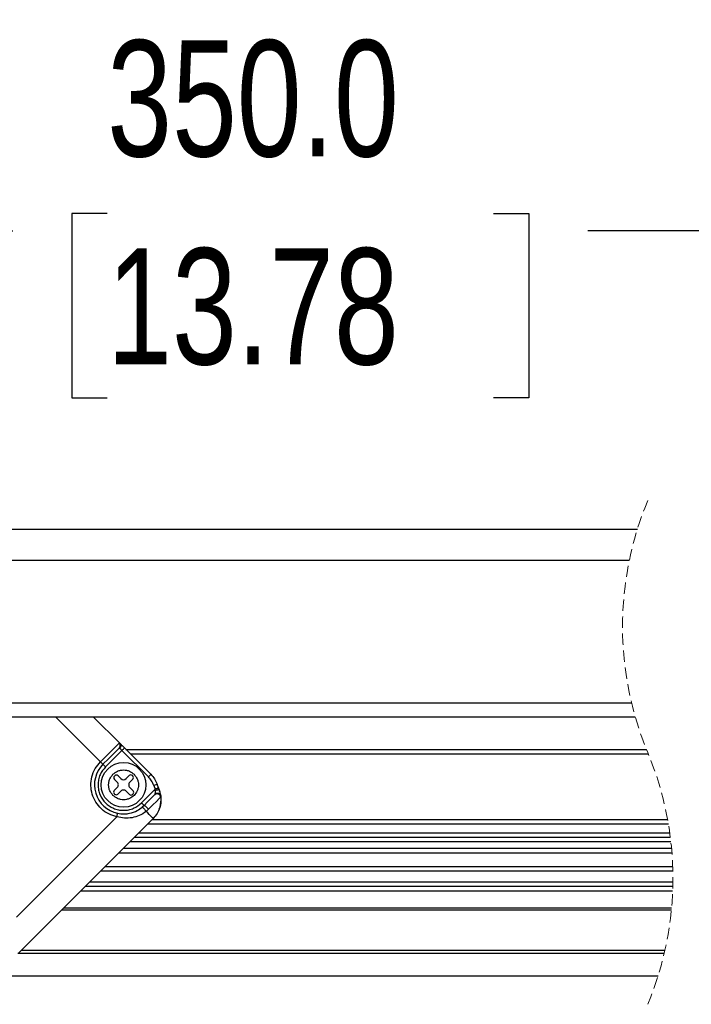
# Model space of a CAD drawing. Header units: millimetres. Extents: x 0 to 1118, y 0 to 864.
# Tile 5 of 22: x 210 to 285, y 552 to 662. Entities that reach past the tile are written whole.
import ezdxf

# ---------------------------------------------------------------- set-up
doc = ezdxf.new("R2010")
doc.units = ezdxf.units.MM
doc.linetypes.add('HIDDEN', pattern=[1.905, 1.27, -0.635])
doc.layers.add('DIMENSIONS', color=140, linetype='Continuous', lineweight=25)
doc.styles.add('SLDTEXTSTYLE0', font='TXT', dxfattribs={"width": 0.75})
doc.dimstyles.new('SLDDIMSTYLE1', dxfattribs={"dimtxt": 13, "dimasz": 13, "dimexe": 0, "dimexo": 0.0625, "dimgap": 3.25, "dimtad": 0, "dimtih": 1, "dimtoh": 1, "dimdec": 1, "dimrnd": 1e-09, "dimzin": 4, "dimdsep": 46, "dimtxsty": 'SLDTEXTSTYLE0', "dimsah": 1, "dimcen": 0.09, "dimadec": 0, "dimazin": 1, "dimtfac": 1, "dimtdec": 1, "dimtofl": 0, "dimtmove": 0, "dimatfit": 3, "dimfxl": 0, "dimfrac": 2, "dimtolj": 1, "dimtzin": 12, "dimarcsym": 0})
doc.dimstyles.new('SLDDIMSTYLE5', dxfattribs={"dimtxt": 13, "dimasz": 13, "dimexe": 0, "dimexo": 0.0625, "dimgap": 3.25, "dimtad": 0, "dimtih": 1, "dimtoh": 1, "dimdec": 1, "dimrnd": 1e-09, "dimzin": 12, "dimdsep": 46, "dimtxsty": 'SLDTEXTSTYLE0', "dimsah": 1, "dimcen": 0.09, "dimadec": 0, "dimazin": 3, "dimtfac": 1, "dimtdec": 1, "dimtofl": 0, "dimtmove": 0, "dimatfit": 3, "dimfxl": 0, "dimfrac": 2, "dimtolj": 1, "dimtzin": 12, "dimarcsym": 0})

# ---------------------------------------------------------------- blocks, each defined once
blk = doc.blocks.new('_D_16')
at = {"layer": 'DIMENSIONS'}
for p, q in [((304.78, 644.85), (298.28, 631.85)), ((308.03, 638.35), (304.78, 644.85)), ((160.11, 606.24), (160.11, 641.53)), ((348.67, 606.24), (348.67, 641.53)), ((219.83, 640.27), (215.87, 640.27)), ((215.87, 640.27), (215.87, 619.63)), ((263.06, 640.27), (267.02, 640.27)), ((267.02, 640.27), (267.02, 619.63)), ((160.11, 638.35), (209.27, 638.35)), ((295.03, 638.35), (273.62, 638.35)), ((298.28, 631.85), (295.03, 638.35)), ((348.67, 638.35), (308.03, 638.35)), ((215.87, 619.63), (219.83, 619.63)), ((267.02, 619.63), (263.06, 619.63))]:
    blk.add_line(p, q, dxfattribs=at)
for points in [[(160.11, 638.35), (173.11, 636.35), (173.11, 640.35)], [(348.67, 638.35), (335.67, 640.35), (335.67, 636.35)]]:
    blk.add_solid(points, dxfattribs=at)
at = {"layer": 'DIMENSIONS', "char_height": 13, "attachment_point": 1, "style": 'SLDTEXTSTYLE0'}
for s, insert in [('350.0', (219.83, 659.66)), ('13.78', (219.83, 636.39))]:
    blk.add_mtext(s, dxfattribs=dict(at, insert=insert))
blk = doc.blocks.new('_D_18')
at = {"layer": 'DIMENSIONS'}
for p, q in [((304.85, 695.3), (298.35, 682.3)), ((308.1, 688.8), (304.85, 695.3)), ((157.11, 602.74), (157.11, 691.97)), ((355.67, 606.24), (355.67, 691.97)), ((219.83, 690.71), (215.87, 690.71)), ((215.87, 690.71), (215.87, 670.07)), ((263.06, 690.71), (267.02, 690.71)), ((267.02, 690.71), (267.02, 670.07)), ((157.11, 688.8), (209.27, 688.8)), ((295.1, 688.8), (273.62, 688.8)), ((298.35, 682.3), (295.1, 688.8)), ((355.67, 688.8), (308.1, 688.8)), ((215.87, 670.07), (219.83, 670.07)), ((267.02, 670.07), (263.06, 670.07))]:
    blk.add_line(p, q, dxfattribs=at)
for points in [[(157.11, 688.8), (170.11, 686.8), (170.11, 690.8)], [(355.67, 688.8), (342.67, 690.8), (342.67, 686.8)]]:
    blk.add_solid(points, dxfattribs=at)
at = {"layer": 'DIMENSIONS', "char_height": 13, "attachment_point": 1, "style": 'SLDTEXTSTYLE0'}
for s, insert in [('360.0', (219.83, 710.11)), ('14.17', (219.83, 686.83))]:
    blk.add_mtext(s, dxfattribs=dict(at, insert=insert))
blk = doc.blocks.new('_D_20')
at = {"layer": 'DIMENSIONS'}
for p, q in [((298.73, 742.84), (295.48, 736.34)), ((305.23, 729.84), (298.73, 742.84)), ((157.11, 602.74), (157.11, 739.52)), ((357.5, 592.24), (357.5, 739.52)), ((219.83, 738.26), (215.87, 738.26)), ((215.87, 738.26), (215.87, 717.62)), ((263.06, 738.26), (267.02, 738.26)), ((267.02, 738.26), (267.02, 717.62)), ((157.11, 736.34), (209.27, 736.34)), ((295.48, 736.34), (273.62, 736.34)), ((308.48, 736.34), (305.23, 729.84)), ((357.5, 736.34), (308.48, 736.34)), ((215.87, 717.62), (219.83, 717.62)), ((267.02, 717.62), (263.06, 717.62))]:
    blk.add_line(p, q, dxfattribs=at)
for points in [[(157.11, 736.34), (170.11, 734.34), (170.11, 738.34)], [(357.5, 736.34), (344.5, 738.34), (344.5, 734.34)]]:
    blk.add_solid(points, dxfattribs=at)
at = {"layer": 'DIMENSIONS', "char_height": 13, "attachment_point": 1, "style": 'SLDTEXTSTYLE0'}
for s, insert in [('361.8', (219.83, 757.65)), ('14.25', (219.83, 734.38))]:
    blk.add_mtext(s, dxfattribs=dict(at, insert=insert))

msp = doc.modelspace()

# ---------------------------------------------------------------- linework, layer by layer
for p, q in [((160.10774, 604.96979), (279.15182, 604.96979)), ((160.10774, 601.4698), (278.24635, 601.4698)), ((278.50937, 585.4698), (160.10774, 585.4698)), ((160.10774, 583.96979), (278.90494, 583.96979)), ((219.07343, 578.92912), (214.03266, 583.96979)), ((221.27045, 580.97463), (218.27532, 583.96979)), ((221.25734, 580.58934), (221.28261, 580.59715)), ((221.34126, 580.86472), (221.28404, 580.90933)), ((221.47752, 580.20188), (224.43677, 577.24272)), ((224.71953, 577.52555), (221.7604, 580.48474)), ((221.92539, 580.31981), (280.16224, 580.31981)), ((222.42535, 579.81979), (280.36807, 579.81979)), ((220.68466, 577.36864), (220.63387, 577.31782)), ((221.35974, 577.04713), (221.03823, 577.36864)), ((222.29184, 577.38997), (221.94899, 577.04713)), ((222.6962, 577.33916), (222.64529, 577.38997)), ((220.63387, 576.96428), (220.95538, 576.6428)), ((222.35335, 576.6428), (222.6962, 576.98562)), ((225.04152, 576.29349), (225.19852, 575.86186)), ((225.57438, 575.99868), (225.41739, 576.43028)), ((220.95538, 576.05352), (220.61254, 575.7107)), ((220.61254, 575.35716), (220.66332, 575.30634)), ((221.01689, 575.30634), (221.35974, 575.64919)), ((221.94899, 575.64919), (222.31318, 575.28501)), ((222.71753, 575.68936), (222.35335, 576.05352)), ((222.66663, 575.28501), (222.71753, 575.33582)), ((225.13009, 575.22907), (225.20066, 575.28155)), ((225.20448, 575.69187), (225.19852, 575.86186)), ((225.62314, 575.77046), (225.55364, 575.99266)), ((225.66832, 575.74071), (225.57438, 575.99868)), ((225.82687, 575.04471), (225.80303, 575.21387)), ((223.95242, 574.05006), (223.74881, 573.86311)), ((224.18476, 573.37921), (224.44857, 573.62147)), ((209.67115, 561.5366), (220.90961, 572.77497)), ((209.85283, 557.47559), (224.97059, 572.59332)), ((224.34701, 571.9698), (282.61405, 571.9698)), ((224.84709, 572.46979), (282.52621, 572.46979)), ((223.34708, 570.96981), (282.76841, 570.96981)), ((282.89467, 569.96979), (222.34703, 569.96979)), ((282.83503, 570.46979), (222.847, 570.46979)), ((283.01338, 568.71979), (221.097, 568.71979)), ((282.97108, 569.21979), (221.59709, 569.21979)), ((219.09703, 566.71979), (283.11388, 566.71979)), ((219.59699, 567.21981), (283.09902, 567.21981)), ((283.12113, 565.46979), (217.847, 565.46979)), ((283.0962, 564.4698), (216.84707, 564.4698)), ((283.11209, 564.9698), (217.34704, 564.9698)), ((282.95235, 562.34603), (214.72324, 562.34603)), ((214.97489, 562.59768), (282.97588, 562.59768)), ((282.14429, 557.4698), (209.84698, 557.4698)), ((210.22118, 557.84397), (282.23052, 557.84397)), ((160.10774, 554.96981), (281.4601, 554.96981))]:
    msp.add_line(p, q)
at = {"flags": 128}
for points in [[(219.07343, 578.92912), (219.44703, 579.30272), (219.80895, 579.66464), (220.14786, 580.00355), (220.45315, 580.3089), (220.71541, 580.5711), (220.9263, 580.78199), (221.07924, 580.93493), (221.16948, 581.02517)], [(219.35619, 578.64626), (219.97393, 579.26391), (220.5521, 579.84208), (220.97219, 580.26223), (221.17282, 580.46286)], [(219.63907, 578.36341), (220.66868, 579.39296), (221.47752, 580.20188)], [(221.23266, 580.44683), (221.25317, 580.42629), (221.27761, 580.40189), (221.30538, 580.37408), (221.33614, 580.34333), (221.36928, 580.31013), (221.40432, 580.27511), (221.44068, 580.23881), (221.47752, 580.20188)], [(221.47752, 580.20188), (221.53271, 580.25708), (221.58576, 580.31013), (221.63476, 580.35903), (221.67755, 580.40189), (221.71272, 580.43708), (221.73883, 580.46322), (221.75492, 580.47931), (221.7604, 580.48474)], [(225.03794, 576.29221), (225.1829, 576.34496), (225.30604, 576.38978), (225.38842, 576.41976), (225.41739, 576.43028)], [(225.19852, 575.86186), (224.34236, 575.00564), (223.66954, 574.33291)], [(225.12556, 575.22317), (224.98203, 575.07964), (224.71477, 574.81237), (224.3532, 574.45087), (223.95242, 574.05006)], [(225.554, 575.99123), (225.54577, 575.98825), (225.51108, 575.97562), (225.46435, 575.9586), (225.40737, 575.93789), (225.3424, 575.91422), (225.27195, 575.88856), (225.19852, 575.86186)], [(225.57438, 575.99868), (225.56723, 575.99606), (225.56056, 575.99362)], [(224.44857, 573.62147), (224.92171, 574.09467), (225.32834, 574.50129), (225.63113, 574.80406), (225.80219, 574.97521)], [(224.97059, 572.59332), (224.95748, 572.60643), (224.91826, 572.64559), (224.85353, 572.71035), (224.764, 572.79985), (224.65087, 572.91301), (224.51545, 573.04846), (224.3594, 573.20451), (224.18476, 573.37921)]]:
    msp.add_lwpolyline(points, dxfattribs=at)
msp.add_circle((221.65433, 576.34817), 2.5)
at = {"color": 7, "linetype": 'HIDDEN', "lineweight": 18}
for centre, start, end in [((314.11594, 594.05729), 157.3801351, 202.6198649), ((246.49596, 565.8823), 337.3801351, 22.6198649)]:
    msp.add_arc(centre, 36.62749, start, end, dxfattribs=at)
for centre, radius, start, end in [((221.65431, 576.34817), 3.25001, 135.000394, 258.2260867), ((-59.66303, 299.998), 394.33055, 44.961887, 45.0199996), ((220.81074, 577.14105), 0.25006, 135.0149692, 224.9850308), ((220.86144, 577.19184), 0.25002, 45.0018938, 134.9981062), ((222.46856, 577.21332), 0.24988, 44.9882268, 135.0117732), ((222.51933, 577.16239), 0.25006, 315.0149692, 44.9850308), ((220.66083, 576.34816), 0.41662, 314.9913337, 45.0086663), ((221.65436, 577.34185), 0.41673, 225.0090544, 314.9909456), ((222.6479, 576.34816), 0.41662, 134.9913337, 225.0086663), ((220.7894, 575.53393), 0.25006, 135.0149692, 224.9850308), ((220.84011, 575.48325), 0.2501, 225.0183835, 314.9816165), ((221.65436, 575.35457), 0.41666, 44.9991604, 135.0008396), ((222.4899, 575.46176), 0.24995, 225.0047205, 314.9952795), ((222.54067, 575.51259), 0.25006, 315.0149692, 44.9850308), ((222.86102, 574.71704), 2.98812, 2.9308861, 20.0341558), ((222.84589, 574.71525), 3.00338, 339.2707323, 359.1174605)]:
    msp.add_arc(centre, radius, start, end)
for points, knots in [([(221.16948, 581.02517), (221.18274, 581.02665), (221.22388, 581.03123), (221.25164, 580.99749), (221.27045, 580.97463)], [0, 0, 0, 0, 0.322273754, 1, 1, 1, 1]), ([(221.17282, 580.46286), (221.20522, 580.50376), (221.27012, 580.58568), (221.29693, 580.74366), (221.26785, 580.90157), (221.20231, 580.98393), (221.16948, 581.02517)], [0, 0, 0, 0, 0.248661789, 0.498054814, 0.748660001, 1, 1, 1, 1]), ([(221.29871, 580.75615), (221.2974, 580.72844), (221.29481, 580.6736), (221.27027, 580.59605), (221.23431, 580.52687), (221.20116, 580.48881), (221.1851, 580.47037)], [0, 0, 0, 0, 0.263162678, 0.520842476, 0.767790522, 1, 1, 1, 1]), ([(221.33566, 580.74315), (221.33471, 580.76989), (221.33283, 580.82246), (221.30981, 580.89654), (221.27543, 580.96179), (221.24347, 580.99696), (221.22801, 581.01397)], [0, 0, 0, 0, 0.267189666, 0.52523778, 0.770359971, 1, 1, 1, 1]), ([(221.27045, 580.97463), (221.29838, 580.93789), (221.35544, 580.86281), (221.36912, 580.71481), (221.33127, 580.56674), (221.26592, 580.48726), (221.23266, 580.44683)], [0, 0, 0, 0, 0.233271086, 0.47661933, 0.733705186, 1, 1, 1, 1]), ([(221.7604, 580.48474), (221.71173, 580.53342), (221.61745, 580.62772), (221.48406, 580.76098), (221.36954, 580.87572), (221.30046, 580.94467), (221.27045, 580.97463)], [0, 0, 0, 0, 0.298071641, 0.577376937, 0.816412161, 1, 1, 1, 1]), ([(221.17282, 580.46286), (221.18156, 580.46673), (221.20395, 580.47664), (221.22179, 580.45812), (221.23266, 580.44683)], [0, 0, 0, 0, 0.389975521, 1, 1, 1, 1]), ([(220.90961, 572.77497), (220.60031, 572.8646), (219.97024, 573.04721), (219.15426, 573.62994), (218.51842, 574.39427), (218.11611, 575.2925), (217.96039, 576.26434), (218.07365, 577.25209), (218.43685, 578.18667), (218.86383, 578.68466), (219.07343, 578.92912)], [0, 0, 0, 0, 0.122724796, 0.250006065, 0.37729164, 0.500003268, 0.622714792, 0.750002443, 0.877282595, 1, 1, 1, 1]), ([(219.63907, 578.36341), (219.41273, 578.08294), (219.06311, 577.64971), (218.84428, 576.92897), (218.7847, 576.34814), (218.84314, 575.76556), (219.06995, 575.053), (219.59017, 574.28399), (220.35954, 573.76359), (221.07215, 573.53697), (221.6551, 573.47842), (222.23555, 573.53826), (222.9562, 573.7572), (223.38909, 574.10657), (223.66954, 574.33291)], [0, 0, 0, 0, 0.119721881, 0.184930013, 0.249999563, 0.315201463, 0.380280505, 0.500002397, 0.619727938, 0.684936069, 0.749999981, 0.815212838, 0.880285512, 1, 1, 1, 1]), ([(219.35619, 578.64626), (219.36338, 578.63908), (219.39102, 578.61149), (219.44918, 578.55323), (219.53633, 578.46617), (219.603, 578.39949), (219.63907, 578.36341)], [0, 0, 0, 0, 0.076226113, 0.2928936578, 0.6173418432, 1, 1, 1, 1]), ([(220.4758, 575.16964), (220.34343, 575.33366), (220.1391, 575.58686), (220.01109, 576.00832), (219.97611, 576.34779), (220.01032, 576.68866), (220.14288, 577.10539), (220.44719, 577.55528), (220.89694, 577.85948), (221.31363, 577.9921), (221.65435, 578.02638), (221.99399, 577.99141), (222.41547, 577.86346), (222.66879, 577.65903), (222.83281, 577.52668)], [0, 0, 0, 0, 0.119725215, 0.184813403, 0.25000463, 0.315091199, 0.380278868, 0.500004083, 0.619721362, 0.684816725, 0.750002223, 0.815095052, 0.880282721, 1, 1, 1, 1]), ([(222.83281, 577.52668), (222.96518, 577.36265), (223.16951, 577.10946), (223.29752, 576.68801), (223.3325, 576.34854), (223.29829, 576.00766), (223.16574, 575.59093), (222.86143, 575.14103), (222.4117, 574.83688), (221.99503, 574.70417), (221.6543, 574.66999), (221.31462, 574.7049), (220.89314, 574.83287), (220.63982, 575.03729), (220.4758, 575.16964)], [0, 0, 0, 0, 0.119725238, 0.18481344, 0.249998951, 0.315091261, 0.380278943, 0.500004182, 0.619721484, 0.68479508, 0.750002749, 0.815095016, 0.880282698, 1, 1, 1, 1]), ([(224.71953, 577.52555), (224.7123, 577.51828), (224.68446, 577.49031), (224.62559, 577.43154), (224.53765, 577.34364), (224.47039, 577.27639), (224.43403, 577.24004)], [0, 0, 0, 0, 0.076148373, 0.293267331, 0.618006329, 1, 1, 1, 1]), ([(224.71953, 577.52555), (224.86583, 577.36211), (225.15841, 577.03523), (225.33106, 576.63193), (225.41739, 576.43028)], [0, 0, 0, 0, 0.499989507, 1, 1, 1, 1]), ([(225.04152, 576.29349), (224.96714, 576.46824), (224.81838, 576.81774), (224.56461, 577.10038), (224.43772, 577.24171)], [0, 0, 0, 0, 0.499989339, 1, 1, 1, 1]), ([(225.17503, 575.34849), (225.16957, 575.3204), (225.1608, 575.27528), (225.13522, 575.23745), (225.12556, 575.22317)], [0, 0, 0, 0, 0.622355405, 1, 1, 1, 1]), ([(225.80219, 574.97521), (225.79514, 575.01208), (225.78101, 575.086), (225.72197, 575.18409), (225.64045, 575.26314), (225.54007, 575.31673), (225.42925, 575.34071), (225.31707, 575.33255), (225.21045, 575.29498), (225.15382, 575.24707), (225.12556, 575.22317)], [0, 0, 0, 0, 0.125252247, 0.251064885, 0.377079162, 0.502790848, 0.628087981, 0.752628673, 0.876557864, 1, 1, 1, 1]), ([(225.20448, 575.69187), (225.20461, 575.68412), (225.20574, 575.6201), (225.20147, 575.50473), (225.18355, 575.39884), (225.17503, 575.34849)], [0, 0, 0, 0, 0.067348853, 0.556470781, 1, 1, 1, 1]), ([(225.17503, 575.34849), (225.2007, 575.36393), (225.25559, 575.39695), (225.35336, 575.42549), (225.46217, 575.43453), (225.57235, 575.41757), (225.6711, 575.37534), (225.74694, 575.31304), (225.79708, 575.24048), (225.80967, 575.18788), (225.81555, 575.16332)], [0, 0, 0, 0, 0.114649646, 0.245161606, 0.386718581, 0.530960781, 0.668853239, 0.793742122, 0.903690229, 1, 1, 1, 1]), ([(225.66832, 575.74071), (225.66327, 575.74789), (225.6509, 575.76547), (225.61114, 575.7753), (225.55981, 575.77906), (225.4944, 575.77362), (225.42152, 575.76067), (225.32271, 575.7361), (225.25115, 575.70933), (225.20448, 575.69187)], [0, 0, 0, 0, 0.05267358, 0.129068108, 0.237130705, 0.374003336, 0.529936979, 0.693403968, 1, 1, 1, 1]), ([(225.81555, 575.16332), (225.80107, 575.24684), (225.76706, 575.44303), (225.70434, 575.63212), (225.66832, 575.74071)], [0, 0, 0, 0, 0.4257045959, 1, 1, 1, 1]), ([(225.81555, 575.16332), (225.8369, 574.9293), (225.87056, 574.56057), (225.80285, 574.19783), (225.77811, 574.06532)], [0, 0, 0, 0, 0.634689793, 1, 1, 1, 1]), ([(225.80219, 574.97521), (225.81004, 574.99341), (225.8357, 575.05293), (225.8238, 575.11809), (225.81555, 575.16332)], [0, 0, 0, 0, 0.305827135, 1, 1, 1, 1]), ([(223.95242, 574.05006), (223.94527, 574.05724), (223.91773, 574.08493), (223.85938, 574.14301), (223.7723, 574.23017), (223.70562, 574.29683), (223.66954, 574.33291)], [0, 0, 0, 0, 0.0760155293, 0.2928937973, 0.6173419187, 1, 1, 1, 1]), ([(223.95242, 574.05006), (223.96033, 574.05101), (223.98476, 574.05394), (224.0274, 574.02377), (224.08671, 573.9849), (224.15773, 573.92501), (224.23528, 573.85478), (224.31289, 573.77721), (224.38517, 573.69967), (224.42829, 573.64648), (224.44857, 573.62147)], [0, 0, 0, 0, 0.035093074, 0.10841622, 0.219818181, 0.361551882, 0.523014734, 0.691820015, 0.855072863, 1, 1, 1, 1]), ([(225.77811, 574.06532), (225.75355, 573.969), (225.67133, 573.64661), (225.43197, 573.12313), (225.12438, 572.76992), (224.97059, 572.59332)], [0, 0, 0, 0, 0.175630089, 0.587835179, 1, 1, 1, 1]), ([(224.18476, 573.37921), (223.93204, 573.20483), (223.45117, 572.87303), (222.60952, 572.64655), (221.75692, 572.59323), (221.19608, 572.71352), (220.90961, 572.77497)], [0, 0, 0, 0, 0.264826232, 0.503896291, 0.746598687, 1, 1, 1, 1]), ([(220.90961, 572.77497), (220.92002, 572.82491), (220.93925, 572.91721), (220.96439, 573.0378), (220.98113, 573.11838), (220.98908, 573.1566), (220.99115, 573.16654)], [0, 0, 0, 0, 0.382692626, 0.707151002, 0.923894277, 1, 1, 1, 1]), ([(220.99234, 573.1663), (221.23327, 573.13149), (221.58489, 573.0807), (222.02995, 573.11552), (222.53097, 573.19812), (223.13459, 573.4072), (223.56491, 573.72661), (223.74881, 573.86311)], [0, 0, 0, 0, 0.247601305, 0.361345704, 0.454210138, 0.766755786, 1, 1, 1, 1]), ([(223.74881, 573.86311), (223.75308, 573.86174), (223.7703, 573.85621), (223.7998, 573.82363), (223.85173, 573.77504), (223.91787, 573.70165), (223.99286, 573.61661), (224.06623, 573.52918), (224.13039, 573.45026), (224.16813, 573.40095), (224.18476, 573.37921)], [0, 0, 0, 0, 0.0204063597, 0.0822988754, 0.1941411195, 0.3509248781, 0.5333176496, 0.7151267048, 0.8744012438, 1, 1, 1, 1])]:
    msp.add_open_spline(points, degree=3, knots=knots)

# ---------------------------------------------------------------- dimensions: what is measured, and where the dimension line sits
at = {"layer": 'DIMENSIONS'}
dim = msp.add_linear_dim(base=(157.1074, 736.34116), p1=(357.50406, 590.9698), p2=(157.1074, 601.4698), text='361.8', dimstyle='SLDDIMSTYLE5', dxfattribs=at)
dim.commit()
dim.dimension.update_dxf_attribs({"geometry": '_D_20', "text_midpoint": (241.44326, 736.34116), "dimtype": 160})
for base, p1, p2, text, picture, middle in [((355.66999, 688.79576), (157.1074, 601.4698), (355.66999, 604.9698), '360.0', '_D_18', (241.44326, 688.79576)), ((348.66999, 638.35172), (160.1074, 604.9698), (348.66999, 604.9698), '350.0', '_D_16', (241.44326, 638.35172))]:
    dim = msp.add_linear_dim(base=base, p1=p1, p2=p2, angle=0, text=text, dimstyle='SLDDIMSTYLE1', dxfattribs=at)
    dim.commit()
    dim.dimension.update_dxf_attribs({"geometry": picture, "text_midpoint": middle, "dimtype": 160})

doc.saveas('drawing.dxf')
